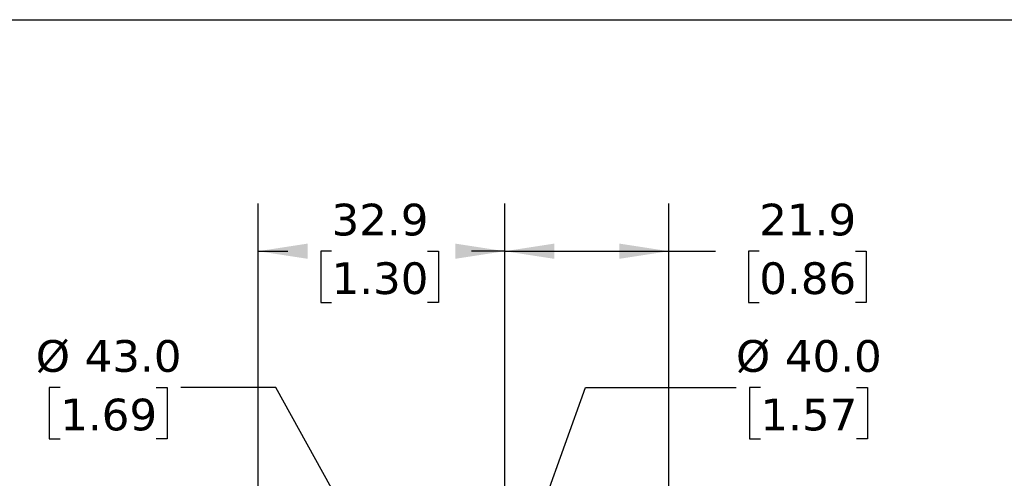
# Model space of a CAD drawing. Header units: millimetres. Extents: x 13 to 546, y 13 to 419.
# Tile 4 of 16: x 96 to 227, y 358 to 419. Entities that reach past the tile are written whole.
import ezdxf

# ---------------------------------------------------------------- set-up
doc = ezdxf.new("R2010")
doc.units = ezdxf.units.MM
doc.header["$LTSCALE"] = 2
doc.linetypes.add('SLD-Solid', pattern=[0])
doc.layers.add('DIMENSIONS', color=140, linetype='SLD-Solid', lineweight=25)
doc.layers.add('TEXT', color=140, linetype='SLD-Solid', lineweight=25)
doc.styles.add('SLDTEXTSTYLE0', font='VERDANA.TTF')
doc.dimstyles.new('SLDDIMSTYLE0', dxfattribs={"dimtxt": 4.316015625, "dimasz": 6.603999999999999, "dimexe": 0, "dimexo": 0.0625, "dimgap": 1.07900390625, "dimtad": 0, "dimtih": 1, "dimtoh": 1, "dimrnd": 1e-09, "dimzin": 12, "dimdsep": 46, "dimtxsty": 'SLDTEXTSTYLE0', "dimsah": 1, "dimcen": 0.09, "dimadec": 0, "dimazin": 3, "dimtfac": 1, "dimtofl": 0, "dimtmove": 0, "dimatfit": 3, "dimfxl": 0, "dimfrac": 2, "dimtolj": 1, "dimtzin": 12, "dimarcsym": 0})
doc.dimstyles.new('SLDDIMSTYLE2', dxfattribs={"dimtxt": 4.316015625, "dimasz": 6.603999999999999, "dimexe": 0, "dimexo": 0.0625, "dimgap": 1.07900390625, "dimtad": 0, "dimtih": 1, "dimtoh": 1, "dimrnd": 1e-09, "dimzin": 4, "dimdsep": 46, "dimtxsty": 'SLDTEXTSTYLE0', "dimsah": 1, "dimcen": 0, "dimadec": 0, "dimazin": 1, "dimtfac": 1, "dimtofl": 0, "dimtmove": 0, "dimatfit": 3, "dimfxl": 0, "dimfrac": 2, "dimtolj": 1, "dimtzin": 12, "dimarcsym": 0})

# ---------------------------------------------------------------- blocks, each defined once
blk = doc.blocks.new('_D_10')
at = {"layer": 'DIMENSIONS'}
for p, q in [((101.215312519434, 369.9641499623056), (99.76598390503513, 369.9641499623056)), ((99.76598390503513, 369.9641499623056), (99.76598390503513, 363.1045820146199)), ((114.0407456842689, 369.9641499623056), (115.4900742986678, 369.9641499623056)), ((115.4900742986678, 369.9641499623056), (115.4900742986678, 363.1045820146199)), ((129.999040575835, 369.9641504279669), (117.299040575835, 369.9641504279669)), ((144.6106624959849, 343.5841096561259), (129.999040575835, 369.9641504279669)), ((99.76598390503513, 363.1045820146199), (101.215312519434, 363.1045820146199)), ((115.4900742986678, 363.1045820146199), (114.0407456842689, 363.1045820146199))]:
    blk.add_line(p, q, dxfattribs=at)
blk.add_solid([(144.6106624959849, 343.5841096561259), (142.2996067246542, 349.8534073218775), (140.5220631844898, 348.8688450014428)], dxfattribs=at)
at = {"layer": 'DIMENSIONS', "char_height": 4.233333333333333, "attachment_point": 1, "style": 'SLDTEXTSTYLE0'}
for s, insert in [('%%c', (97.9570185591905, 376.3071891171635)), ('43.0', (104.4736078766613, 376.3071891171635)), ('1.69', (101.215312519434, 368.4814019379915))]:
    blk.add_mtext(s, dxfattribs=dict(at, insert=insert))
blk = doc.blocks.new('_D_11')
at = {"layer": 'DIMENSIONS'}
for p, q in [((161.8066458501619, 343.5926653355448), (171.3070726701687, 369.9641504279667)), ((171.3070726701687, 369.9641504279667), (191.387639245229, 369.9641504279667)), ((194.6459332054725, 369.9641499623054), (193.1966045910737, 369.9641499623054)), ((193.1966045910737, 369.9641499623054), (193.1966045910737, 363.1045820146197)), ((207.4713663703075, 369.9641499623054), (208.9206949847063, 369.9641499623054)), ((208.9206949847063, 369.9641499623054), (208.9206949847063, 363.1045820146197)), ((193.1966045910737, 363.1045820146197), (194.6459332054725, 363.1045820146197)), ((208.9206949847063, 363.1045820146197), (207.4713663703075, 363.1045820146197))]:
    blk.add_line(p, q, dxfattribs=at)
blk.add_solid([(161.8066458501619, 343.5926653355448), (165.0008092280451, 349.4614294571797), (163.0890806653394, 350.1501368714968)], dxfattribs=at)
at = {"layer": 'DIMENSIONS', "char_height": 4.233333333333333, "attachment_point": 1, "style": 'SLDTEXTSTYLE0'}
for s, insert in [('%%c', (191.387639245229, 376.3071891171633)), ('40.0', (197.9042285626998, 376.3071891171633)), ('1.57', (194.6459332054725, 368.4814019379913))]:
    blk.add_mtext(s, dxfattribs=dict(at, insert=insert))
blk = doc.blocks.new('_D_12')
at = {"layer": 'DIMENSIONS'}
for p, q in [((127.6280295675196, 351.3164393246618), (127.6280295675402, 394.5264393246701)), ((160.5280295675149, 347.316439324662), (160.5280295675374, 394.5264393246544)), ((127.6280295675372, 388.1764393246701), (131.5715004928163, 388.1764393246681)), ((137.4196790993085, 388.1764388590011), (135.9703504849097, 388.1764388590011)), ((135.9703504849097, 388.1764388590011), (135.9703504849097, 381.3168709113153)), ((150.2451122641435, 388.1764388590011), (151.6944408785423, 388.1764388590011)), ((151.6944408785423, 388.1764388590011), (151.6944408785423, 381.3168709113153)), ((160.5280295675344, 388.1764393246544), (156.093291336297, 388.1764393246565)), ((135.9703504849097, 381.3168709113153), (137.4196790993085, 381.3168709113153)), ((151.6944408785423, 381.3168709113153), (150.2451122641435, 381.3168709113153))]:
    blk.add_line(p, q, dxfattribs=at)
for points in [[(127.6280295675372, 388.1764393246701), (134.2320295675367, 387.1604393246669), (134.2320295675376, 389.192439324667)], [(160.5280295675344, 388.1764393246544), (153.9240295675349, 389.1924393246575), (153.9240295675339, 387.1604393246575)]]:
    blk.add_solid(points, dxfattribs=at)
at = {"layer": 'DIMENSIONS', "char_height": 4.233333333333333, "attachment_point": 1, "style": 'SLDTEXTSTYLE0'}
for s, insert in [('32.9', (137.4196795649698, 394.519478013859)), ('1.30', (137.4196790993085, 386.6936908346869))]:
    blk.add_mtext(s, dxfattribs=dict(at, insert=insert))
blk = doc.blocks.new('_D_13')
at = {"layer": 'DIMENSIONS'}
for p, q in [((160.5280295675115, 347.316439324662), (160.5280295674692, 394.5264393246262)), ((182.4280295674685, 351.3164393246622), (182.4280295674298, 394.5264393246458)), ((160.5280295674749, 388.1764393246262), (182.4280295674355, 388.1764393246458)), ((182.4280295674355, 388.1764393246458), (188.6482652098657, 388.1764393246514)), ((194.4964438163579, 388.1764388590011), (193.047115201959, 388.1764388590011)), ((193.047115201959, 388.1764388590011), (193.047115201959, 381.3168709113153)), ((207.3218769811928, 388.1764388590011), (208.7712055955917, 388.1764388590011)), ((208.7712055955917, 388.1764388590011), (208.7712055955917, 381.3168709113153)), ((193.047115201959, 381.3168709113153), (194.4964438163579, 381.3168709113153)), ((208.7712055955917, 381.3168709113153), (207.3218769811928, 381.3168709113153))]:
    blk.add_line(p, q, dxfattribs=at)
for points in [[(160.5280295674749, 388.1764393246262), (167.1320295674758, 387.1604393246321), (167.132029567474, 389.1924393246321)], [(182.4280295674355, 388.1764393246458), (175.8240295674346, 389.1924393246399), (175.8240295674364, 387.1604393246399)]]:
    blk.add_solid(points, dxfattribs=at)
at = {"layer": 'DIMENSIONS', "char_height": 4.233333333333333, "attachment_point": 1, "style": 'SLDTEXTSTYLE0'}
for s, insert in [('21.9', (194.4964442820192, 394.519478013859)), ('0.86', (194.4964438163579, 386.6936908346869))]:
    blk.add_mtext(s, dxfattribs=dict(at, insert=insert))

msp = doc.modelspace()

# ---------------------------------------------------------------- linework, layer by layer
at = {"layer": 'TEXT'}
msp.add_line((12.69999999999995, 419.1), (546.0999999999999, 419.1), dxfattribs=at)

# ---------------------------------------------------------------- dimensions: what is measured, and where the dimension line sits
at = {"layer": 'DIMENSIONS'}
dim = msp.add_linear_dim(base=(160.5280295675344, 388.1764393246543), p1=(127.6280295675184, 348.7764393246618), p2=(160.5280295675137, 344.776439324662), dimstyle='SLDDIMSTYLE0', dxfattribs=at)
dim.commit()
dim.dimension.update_dxf_attribs({"geometry": '_D_12', "text_midpoint": (143.8323959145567, 388.1764393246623), "dimtype": 160})
dim = msp.add_linear_dim(base=(182.4280295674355, 388.1764393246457), p1=(160.5280295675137, 344.776439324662), p2=(182.4280295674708, 348.7764393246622), angle=5.130713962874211e-11, dimstyle='SLDDIMSTYLE0', dxfattribs=at)
dim.commit()
dim.dimension.update_dxf_attribs({"geometry": '_D_13', "text_midpoint": (200.909160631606, 388.1764393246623), "dimtype": 160})
for p1, p2, picture, middle in [((165.4453966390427, 305.9687689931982), (144.6106624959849, 343.5841096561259), '_D_10', (107.6280295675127, 369.9641504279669)), ((148.2494132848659, 305.9602133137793), (161.8066458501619, 343.5926653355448), '_D_11', (201.0586502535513, 369.9641504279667))]:
    dim = msp.add_diameter_dim_2p(p1=p1, p2=p2, dimstyle='SLDDIMSTYLE2', dxfattribs=at)
    dim.commit()
    dim.dimension.update_dxf_attribs({"geometry": picture, "text_midpoint": middle, "dimtype": 163})

doc.saveas('drawing.dxf')
